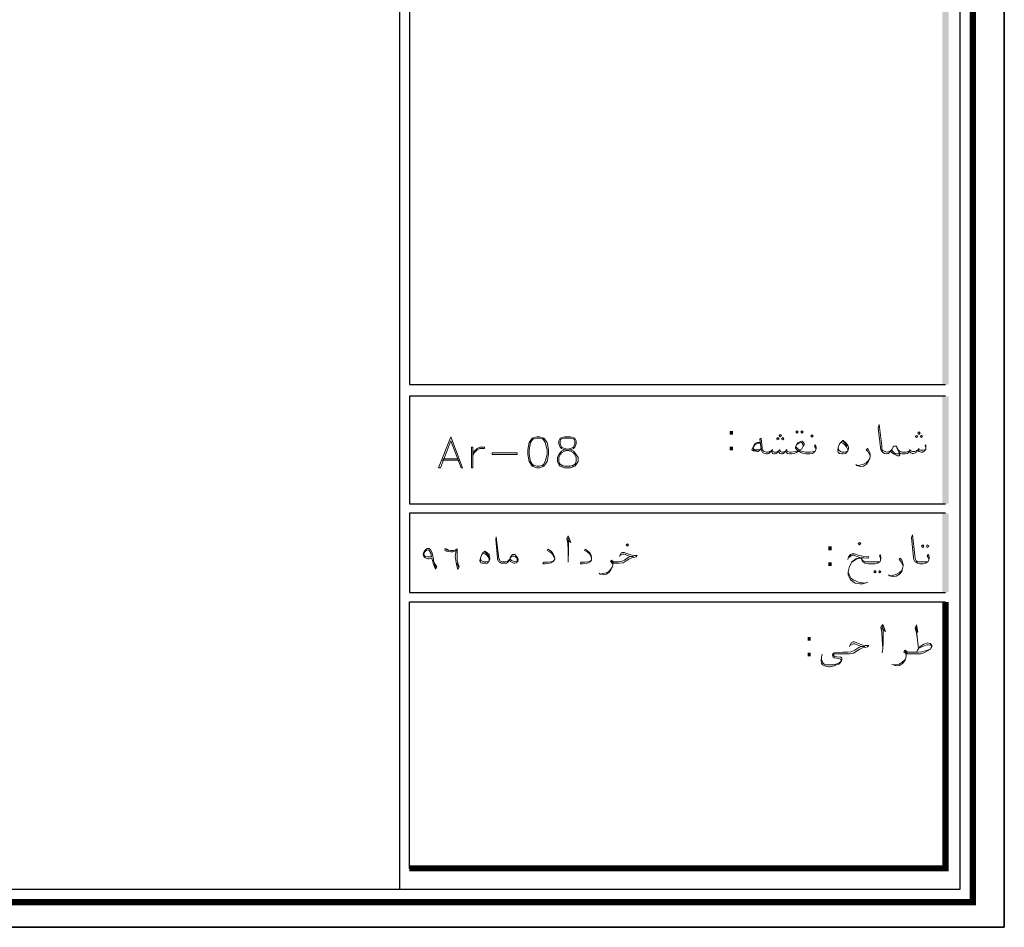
# Model space of a CAD drawing. Header units: metres. Extents: x 5.7 to 89.8, y 4 to 63.5.
# Tile 18 of 22: x 68.7 to 89.8, y 4 to 23.4. Entities that reach past the tile are written whole.
import ezdxf

# ---------------------------------------------------------------- set-up
doc = ezdxf.new("R2010")
doc.units = ezdxf.units.M
doc.header["$MEASUREMENT"] = 0
for name, color, linetype in [('PDF5_KADR', 7, 'Continuous'), ('PDF5_Text', 7, 'Continuous'), ('PDF5_textt', 7, 'Continuous')]:
    doc.layers.add(name, color=color, linetype=linetype)
doc.styles.add('PDF B Mitra', font='BMITRA.TTF')

msp = doc.modelspace()

# ---------------------------------------------------------------- linework, layer by layer
at = {"layer": 'PDF5_KADR', "lineweight": 25}
for points in [[(5.695, 4.013), (89.785, 4.013), (89.785, 63.476), (5.695, 63.476)], [(5.695, 63.476), (89.785, 63.476), (89.785, 4.013), (5.695, 4.013)], [(6.514, 4.832), (88.841, 4.832), (88.841, 62.657), (6.514, 62.657)]]:
    msp.add_lwpolyline(points, close=True, dxfattribs=at)
at = {"layer": 'PDF5_KADR', "lineweight": 0, "const_width": 0.135}
msp.add_lwpolyline([(6.235, 62.937), (6.235, 4.552), (89.111, 4.552), (89.111, 62.937)], close=True, dxfattribs=at)
at = {"layer": 'PDF5_KADR', "lineweight": 25}
for points in [[(76.851, 4.832), (76.851, 62.657)], [(88.524, 42.759), (77.053, 42.759), (77.053, 15.956), (77.053, 15.628), (88.524, 15.628)], [(88.524, 15.378), (77.053, 15.378), (77.053, 13.076), (88.524, 13.076)], [(88.524, 12.874), (82.783, 12.874), (77.053, 12.874), (77.053, 11.179), (82.783, 11.179), (88.524, 11.179)], [(77.053, 5.275), (77.053, 10.976), (78.748, 10.976), (82.783, 10.976), (88.524, 10.976)]]:
    msp.add_lwpolyline(points, dxfattribs=at)
at = {"layer": 'PDF5_KADR', "lineweight": 0, "const_width": 0.135}
msp.add_lwpolyline([(77.053, 5.275), (88.524, 5.275), (88.524, 9.31), (88.524, 10.976)], dxfattribs=at)
at = {"layer": 'PDF5_KADR', "transparency": 33554559}
for points in [[(88.456, 15.628), (88.591, 15.628), (88.456, 42.759)], [(88.591, 15.628), (88.456, 42.759), (88.591, 42.759)], [(88.456, 13.076), (88.591, 13.076), (88.456, 15.378)], [(88.591, 13.076), (88.456, 15.378), (88.591, 15.378)], [(88.456, 11.179), (88.591, 11.179), (88.456, 12.874)], [(88.591, 11.179), (88.456, 12.874), (88.591, 12.874)]]:
    msp.add_solid(points, dxfattribs=at)
at = {"layer": 'PDF5_textt', "lineweight": 20}
for points in [[(88.109, 14.28), (88.09, 14.318), (88.109, 14.338), (88.109, 14.299), (88.109, 14.28), (88.109, 14.241), (88.09, 14.222), (88.071, 14.203), (88.032, 14.184), (88.003, 14.184), (87.965, 14.193), (87.946, 14.212), (87.936, 14.232), (87.907, 14.184), (87.878, 14.164), (87.84, 14.155), (87.811, 14.155), (87.782, 14.164), (87.763, 14.184), (87.753, 14.212), (87.734, 14.174), (87.715, 14.155), (87.666, 14.145), (87.618, 14.145), (87.599, 14.145), (87.56, 14.155), (87.541, 14.174), (87.522, 14.222), (87.483, 14.289), (87.474, 14.309), (87.455, 14.309), (87.435, 14.309), (87.416, 14.309), (87.406, 14.289), (87.377, 14.241), (87.349, 14.203), (87.329, 14.184), (87.329, 14.174), (87.3, 14.155), (87.272, 14.145), (87.262, 14.145), (87.223, 14.155), (87.185, 14.174), (87.166, 14.203), (87.146, 14.232), (87.137, 14.28), (87.089, 14.704), (87.108, 14.771), (87.166, 14.318), (87.166, 14.261), (87.175, 14.232), (87.194, 14.212), (87.233, 14.193), (87.262, 14.184), (87.272, 14.184), (87.281, 14.184), (87.329, 14.193), (87.339, 14.203), (87.349, 14.212), (87.377, 14.241)], [(79.711, 14.482), (79.644, 14.386), (79.615, 14.232), (79.615, 14.135), (79.644, 13.981), (79.711, 13.885)], [(79.933, 14.453), (79.836, 14.482), (79.778, 14.482), (79.682, 14.453)], [(79.904, 13.885), (79.961, 13.981), (80, 14.135), (80, 14.232), (79.961, 14.386), (79.904, 14.482)], [(80.308, 14.482), (80.279, 14.424), (80.279, 14.357), (80.308, 14.289), (80.376, 14.261), (80.501, 14.232), (80.568, 14.203), (80.626, 14.135), (80.665, 14.068), (80.665, 13.981), (80.626, 13.914), (80.597, 13.885), (80.501, 13.846), (80.376, 13.846), (80.279, 13.885), (80.25, 13.914), (80.221, 13.981), (80.221, 14.068), (80.25, 14.135), (80.308, 14.203), (80.376, 14.232), (80.501, 14.261), (80.568, 14.289), (80.597, 14.357), (80.597, 14.424), (80.568, 14.482)], [(80.597, 14.453), (80.501, 14.482), (80.376, 14.482), (80.279, 14.453)], [(84.565, 14.386), (84.498, 14.386), (84.469, 14.376), (84.45, 14.357), (84.411, 14.299), (84.382, 14.232), (84.421, 14.212), (84.507, 14.193), (84.517, 14.193), (84.584, 14.251)], [(84.565, 14.376), (84.488, 14.357), (84.45, 14.338), (84.411, 14.28), (84.411, 14.27), (84.421, 14.251), (84.44, 14.241), (84.546, 14.232), (84.584, 14.261)], [(85.75, 14.232), (85.75, 14.251), (85.74, 14.289), (85.721, 14.309), (85.74, 14.347), (85.75, 14.318), (85.759, 14.28), (85.759, 14.261), (85.75, 14.232), (85.74, 14.203), (85.711, 14.174), (85.682, 14.155), (85.625, 14.145), (85.557, 14.145), (85.538, 14.145), (85.48, 14.155), (85.432, 14.174), (85.403, 14.193), (85.393, 14.212), (85.374, 14.193), (85.336, 14.174), (85.287, 14.155), (85.23, 14.145), (85.22, 14.145), (85.191, 14.145), (85.143, 14.155), (85.124, 14.174), (85.104, 14.203), (85.085, 14.174), (85.056, 14.155), (85.037, 14.145), (85.018, 14.145), (84.979, 14.155), (84.97, 14.174), (84.96, 14.212), (84.931, 14.174), (84.902, 14.155), (84.873, 14.145), (84.854, 14.145), (84.825, 14.155), (84.816, 14.174), (84.796, 14.212), (84.767, 14.174), (84.748, 14.155), (84.719, 14.145), (84.7, 14.145), (84.69, 14.145), (84.652, 14.155), (84.613, 14.174), (84.594, 14.203), (84.584, 14.251), (84.556, 14.463), (84.584, 14.482), (84.604, 14.261), (84.613, 14.232), (84.633, 14.203), (84.652, 14.193), (84.69, 14.184), (84.7, 14.184), (84.729, 14.184), (84.758, 14.193), (84.796, 14.212), (84.816, 14.232), (84.825, 14.203), (84.864, 14.184), (84.893, 14.184), (84.931, 14.193), (84.96, 14.212), (84.979, 14.232), (84.999, 14.193), (85.027, 14.184), (85.056, 14.184), (85.104, 14.203), (85.124, 14.232), (85.133, 14.212), (85.153, 14.193), (85.191, 14.184), (85.22, 14.184), (85.23, 14.184), (85.307, 14.193), (85.374, 14.212), (85.336, 14.241), (85.316, 14.27), (85.316, 14.289), (85.336, 14.338), (85.374, 14.386), (85.413, 14.405), (85.451, 14.415), (85.461, 14.415), (85.48, 14.395), (85.499, 14.367), (85.499, 14.347), (85.48, 14.309), (85.451, 14.251), (85.403, 14.222), (85.442, 14.203), (85.47, 14.193), (85.538, 14.184), (85.557, 14.184), (85.634, 14.184), (85.711, 14.193), (85.74, 14.203)], [(85.48, 14.309), (85.48, 14.338), (85.461, 14.376), (85.451, 14.386), (85.432, 14.386), (85.374, 14.367), (85.336, 14.338)], [(86.289, 14.386), (86.328, 14.376), (86.376, 14.338), (86.405, 14.299), (86.434, 14.241), (86.434, 14.222)], [(86.318, 14.415), (86.366, 14.386), (86.405, 14.328), (86.424, 14.309)], [(84.507, 14.212), (84.411, 14.232)], [(84.825, 14.241), (84.816, 14.232)], [(84.979, 14.241), (84.979, 14.232)], [(85.133, 14.241), (85.124, 14.232)], [(85.326, 14.309), (85.336, 14.28), (85.365, 14.251), (85.403, 14.222)], [(86.414, 14.193), (86.357, 14.184), (86.308, 14.184), (86.28, 14.193), (86.241, 14.222), (86.231, 14.28)], [(86.915, 14.106), (86.896, 14.145), (86.867, 14.193), (86.828, 14.232), (86.857, 14.261), (86.877, 14.232), (86.906, 14.174), (86.915, 14.126), (86.915, 14.097), (86.906, 14.049), (86.877, 13.991), (86.838, 13.924), (86.771, 13.885), (86.703, 13.875), (86.626, 13.895), (86.607, 13.914)], [(87.541, 14.174), (87.551, 14.145), (87.551, 14.126), (87.532, 14.106), (87.503, 14.106), (87.455, 14.126), (87.416, 14.145), (87.387, 14.164), (87.349, 14.203)], [(87.483, 14.289), (87.503, 14.241), (87.532, 14.164), (87.532, 14.145), (87.522, 14.145), (87.503, 14.145), (87.464, 14.145), (87.426, 14.164), (87.397, 14.193), (87.368, 14.232)], [(87.522, 14.222), (87.541, 14.203), (87.56, 14.193), (87.599, 14.184), (87.618, 14.184), (87.686, 14.184), (87.724, 14.193), (87.753, 14.212), (87.763, 14.232), (87.792, 14.203), (87.82, 14.193), (87.869, 14.193), (87.907, 14.212), (87.936, 14.232), (87.955, 14.241), (87.965, 14.232), (87.994, 14.222), (88.042, 14.222), (88.081, 14.232), (88.109, 14.241)], [(87.772, 14.241), (87.763, 14.232)], [(87.955, 14.27), (87.955, 14.241)], [(77.746, 14.01), (78.122, 14.01)], [(77.775, 14.039), (78.093, 14.039)], [(79.682, 13.914), (79.778, 13.885), (79.836, 13.885), (79.933, 13.914)], [(80.25, 13.943), (80.347, 13.885)], [(80.539, 13.885), (80.626, 13.943)], [(86.636, 13.895), (86.694, 13.904), (86.761, 13.914), (86.828, 13.952), (86.877, 14.001), (86.906, 14.049)], [(79.191, 11.872), (79.172, 11.843), (79.162, 11.824), (79.133, 11.805), (79.095, 11.805), (79.066, 11.805), (79.056, 11.805), (79.018, 11.805), (78.989, 11.824), (78.96, 11.843), (78.941, 11.882), (78.941, 11.92), (78.902, 12.315), (78.912, 12.373), (78.96, 11.959), (78.969, 11.901), (78.979, 11.882), (78.989, 11.853), (79.027, 11.843), (79.056, 11.834), (79.066, 11.834), (79.104, 11.834), (79.152, 11.843), (79.181, 11.872), (79.201, 11.891)], [(80.433, 12.315), (80.51, 12.248), (80.453, 12.392), (80.424, 12.334), (80.443, 12.228), (80.453, 12.094), (80.453, 11.901), (80.453, 11.824)], [(80.453, 11.901), (80.462, 12.036), (80.462, 12.257), (80.453, 12.354)], [(88.167, 11.872), (88.167, 11.901), (88.158, 11.93), (88.138, 11.959), (88.158, 11.988), (88.167, 11.968), (88.177, 11.92), (88.177, 11.911), (88.167, 11.872), (88.158, 11.843), (88.138, 11.824), (88.1, 11.805), (88.052, 11.795), (87.975, 11.795), (87.926, 11.805), (87.898, 11.824), (87.869, 11.843), (87.849, 11.882), (87.84, 11.92), (87.801, 12.354), (87.82, 12.411), (87.869, 11.968), (87.878, 11.911), (87.888, 11.882), (87.898, 11.853), (87.936, 11.834), (87.975, 11.834), (88.052, 11.834), (88.138, 11.834), (88.158, 11.843)], [(77.833, 12.094), (77.891, 12.074)], [(78.623, 12.026), (78.671, 12.007), (78.709, 11.978), (78.738, 11.939), (78.758, 11.891), (78.758, 11.862)], [(78.661, 12.045), (78.7, 12.017), (78.738, 11.968), (78.758, 11.939)], [(80.164, 11.911), (80.135, 11.959), (80.106, 12.007), (80.058, 12.045), (80, 12.074), (80.019, 12.103), (80.087, 12.065), (80.116, 12.026), (80.144, 11.978), (80.164, 11.911), (80.164, 11.891), (80.154, 11.872), (80.135, 11.843), (80.087, 11.814), (80.048, 11.805), (79.961, 11.795), (79.913, 11.795), (79.923, 11.824), (80.01, 11.824), (80.087, 11.834), (80.125, 11.843), (80.154, 11.872)], [(80.953, 11.911), (80.934, 11.959), (80.905, 12.007), (80.857, 12.045), (80.799, 12.074), (80.819, 12.103), (80.876, 12.065), (80.915, 12.026), (80.944, 11.978), (80.953, 11.911), (80.953, 11.891), (80.953, 11.872), (80.934, 11.843), (80.886, 11.814), (80.848, 11.805), (80.761, 11.795), (80.713, 11.795), (80.722, 11.824), (80.809, 11.824), (80.876, 11.834), (80.915, 11.843), (80.953, 11.872)], [(81.551, 11.949), (81.589, 12.026), (81.618, 12.036), (81.647, 12.036), (81.762, 11.988), (81.82, 11.978), (81.868, 11.968), (81.926, 11.968), (81.907, 11.939), (81.859, 11.93), (81.811, 11.92), (81.753, 11.891), (81.695, 11.853), (81.628, 11.814), (81.551, 11.805), (81.454, 11.805), (81.425, 11.805), (81.406, 11.805), (81.406, 11.766), (81.396, 11.718), (81.368, 11.66), (81.329, 11.612), (81.271, 11.573), (81.204, 11.564), (81.136, 11.573), (81.117, 11.593)], [(78.074, 11.805), (78.112, 11.708)], [(78.748, 11.843), (78.69, 11.834), (78.652, 11.834), (78.623, 11.843), (78.584, 11.862), (78.575, 11.92)], [(79.22, 11.93), (79.239, 11.949), (79.268, 11.959), (79.287, 11.959), (79.307, 11.949), (79.326, 11.939), (79.355, 11.92), (79.364, 11.882), (79.364, 11.872), (79.355, 11.843), (79.335, 11.834), (79.297, 11.843), (79.239, 11.862), (79.21, 11.891)], [(81.406, 11.776), (81.396, 11.805), (81.377, 11.824), (81.358, 11.843), (81.377, 11.872), (81.416, 11.843), (81.445, 11.834), (81.454, 11.834), (81.512, 11.834), (81.589, 11.843), (81.657, 11.872), (81.734, 11.93), (81.782, 11.949), (81.849, 11.949), (81.782, 11.949), (81.647, 11.997), (81.618, 11.997), (81.57, 11.978)], [(81.425, 11.814), (81.396, 11.834), (81.368, 11.853)], [(86.434, 11.882), (86.453, 11.939), (86.491, 11.988), (86.53, 12.007), (86.578, 12.007), (86.655, 11.978), (86.751, 11.959), (86.886, 11.939), (86.867, 11.911), (86.694, 11.93), (86.617, 11.959), (86.568, 11.978), (86.54, 11.978), (86.511, 11.968), (86.462, 11.93)], [(86.867, 11.4), (86.761, 11.362), (86.694, 11.362), (86.597, 11.381), (86.491, 11.448), (86.443, 11.554), (86.443, 11.622), (86.472, 11.737), (86.52, 11.824), (86.607, 11.882), (86.674, 11.911), (86.723, 11.911), (86.78, 11.92)], [(86.703, 11.93), (86.607, 11.901), (86.52, 11.834), (86.472, 11.737)], [(87.137, 11.872), (87.137, 11.901), (87.127, 11.93), (87.117, 11.959), (87.127, 11.988), (87.137, 11.968), (87.146, 11.92), (87.146, 11.911), (87.137, 11.872), (87.127, 11.843), (87.108, 11.824), (87.069, 11.805), (87.021, 11.795), (86.954, 11.795), (86.877, 11.795), (86.809, 11.805), (86.771, 11.824), (86.742, 11.853), (86.732, 11.901), (86.732, 11.93)], [(86.732, 11.901), (86.751, 11.872), (86.8, 11.843), (86.819, 11.834), (86.877, 11.834), (86.954, 11.834), (87.031, 11.834), (87.108, 11.834), (87.127, 11.843)], [(87.618, 11.756), (87.599, 11.795), (87.58, 11.834), (87.532, 11.882), (87.56, 11.911), (87.589, 11.872), (87.609, 11.824), (87.618, 11.766), (87.618, 11.747), (87.609, 11.689), (87.589, 11.631), (87.541, 11.573), (87.474, 11.525), (87.406, 11.516), (87.339, 11.535), (87.31, 11.554)], [(77.583, 11.795), (77.621, 11.708)], [(81.146, 11.573), (81.194, 11.583), (81.262, 11.602), (81.319, 11.631), (81.368, 11.679), (81.396, 11.718)], [(86.443, 11.622), (86.462, 11.564), (86.511, 11.477), (86.568, 11.439), (86.665, 11.4), (86.809, 11.381)], [(87.349, 11.535), (87.397, 11.545), (87.464, 11.564), (87.532, 11.602), (87.589, 11.651), (87.609, 11.689)], [(87.156, 10.418), (87.243, 10.341), (87.185, 10.495), (87.146, 10.437), (87.166, 10.331), (87.175, 10.177), (87.185, 9.975), (87.175, 9.888)], [(87.185, 9.975), (87.194, 10.119), (87.194, 10.35), (87.185, 10.466)], [(87.878, 10.418), (87.936, 10.331), (87.907, 10.485), (87.878, 10.418), (87.907, 10.312), (87.926, 10.167), (87.946, 9.975)], [(87.926, 10.167), (87.907, 10.37), (87.907, 10.476)], [(86.472, 10.023), (86.511, 10.1), (86.549, 10.119), (86.578, 10.119), (86.703, 10.071), (86.761, 10.052), (86.809, 10.042), (86.886, 10.042), (86.857, 10.013), (86.809, 10.004), (86.751, 9.994), (86.694, 9.965), (86.636, 9.927), (86.559, 9.878), (86.472, 9.869), (86.366, 9.869), (86.28, 9.869), (86.154, 9.869), (86.145, 9.869), (86.135, 9.869), (86.125, 9.85), (86.135, 9.83), (86.154, 9.811), (86.202, 9.801), (86.27, 9.792), (86.299, 9.792), (86.308, 9.772), (86.308, 9.734), (86.299, 9.715), (86.27, 9.676), (86.241, 9.647), (86.183, 9.628), (86.145, 9.609), (86.106, 9.599), (86.048, 9.589), (86.029, 9.589), (85.962, 9.599), (85.942, 9.609), (85.894, 9.628), (85.875, 9.667), (85.865, 9.715), (85.875, 9.801), (85.885, 9.859)], [(85.875, 9.801), (85.875, 9.744), (85.885, 9.715), (85.904, 9.676), (85.933, 9.647), (85.962, 9.628), (86.01, 9.628), (86.039, 9.628), (86.116, 9.628), (86.164, 9.638), (86.231, 9.667), (86.28, 9.695), (86.289, 9.705), (86.299, 9.724), (86.289, 9.744), (86.28, 9.753), (86.241, 9.763), (86.202, 9.772), (86.145, 9.782), (86.125, 9.792), (86.116, 9.811), (86.106, 9.84), (86.106, 9.85), (86.116, 9.869), (86.125, 9.878), (86.145, 9.888), (86.328, 9.898), (86.366, 9.898), (86.434, 9.898), (86.511, 9.907), (86.588, 9.946), (86.674, 10.004), (86.732, 10.023), (86.8, 10.023), (86.732, 10.023), (86.578, 10.081), (86.549, 10.081), (86.501, 10.052)], [(87.907, 9.898), (87.926, 9.946), (87.955, 9.984), (87.984, 10.023), (88.061, 10.071), (88.138, 10.1), (88.196, 10.09), (88.215, 10.071), (88.235, 10.042), (88.235, 10.023), (88.215, 9.984), (88.206, 9.965), (88.158, 9.936), (88.061, 9.888), (87.994, 9.869), (87.888, 9.869), (87.743, 9.869), (87.715, 9.869), (87.686, 9.869), (87.686, 9.83), (87.676, 9.782), (87.657, 9.715), (87.609, 9.657), (87.541, 9.618), (87.474, 9.609), (87.406, 9.628), (87.377, 9.638)], [(87.686, 9.84), (87.676, 9.869), (87.666, 9.888), (87.637, 9.907), (87.666, 9.946), (87.705, 9.907), (87.734, 9.898), (87.743, 9.898), (87.936, 9.898), (88.023, 9.907), (88.119, 9.936), (88.206, 9.965)], [(87.715, 9.878), (87.676, 9.898), (87.657, 9.927)], [(87.955, 9.984), (88.032, 10.023), (88.109, 10.052), (88.138, 10.061), (88.158, 10.061), (88.215, 10.052), (88.235, 10.023)], [(87.416, 9.628), (87.464, 9.628), (87.532, 9.647), (87.599, 9.686), (87.657, 9.734), (87.676, 9.782)]]:
    msp.add_lwpolyline(points, dxfattribs=at)
for points in [[(84.989, 14.511), (85.018, 14.54), (84.989, 14.559), (84.97, 14.54)], [(85.355, 14.636), (85.374, 14.617), (85.355, 14.588), (85.326, 14.617)], [(85.451, 14.636), (85.48, 14.617), (85.451, 14.588), (85.432, 14.617)], [(85.673, 14.501), (85.692, 14.53), (85.673, 14.55), (85.644, 14.53)], [(87.907, 14.492), (87.936, 14.521), (87.907, 14.54), (87.878, 14.521)], [(87.955, 14.559), (87.984, 14.588), (87.955, 14.617), (87.936, 14.588)], [(88.013, 14.492), (88.032, 14.521), (88.013, 14.54), (87.984, 14.521)], [(77.939, 14.511), (77.679, 13.846), (77.717, 13.846), (77.939, 14.424), (78.16, 13.846), (78.189, 13.846)], [(79.778, 14.511), (79.682, 14.482), (79.615, 14.386), (79.586, 14.232), (79.586, 14.135), (79.615, 13.981), (79.682, 13.885), (79.778, 13.846), (79.836, 13.846), (79.933, 13.885), (80, 13.981), (80.029, 14.135), (80.029, 14.232), (80, 14.386), (79.933, 14.482), (79.836, 14.511)], [(80.376, 14.511), (80.279, 14.482), (80.25, 14.424), (80.25, 14.357), (80.279, 14.289), (80.308, 14.261), (80.376, 14.232), (80.501, 14.203), (80.568, 14.164), (80.597, 14.135), (80.626, 14.068), (80.626, 13.981), (80.597, 13.914), (80.501, 13.885), (80.376, 13.885), (80.279, 13.914), (80.25, 13.981), (80.25, 14.068), (80.279, 14.135), (80.308, 14.164), (80.376, 14.203), (80.501, 14.232), (80.568, 14.261), (80.597, 14.289), (80.626, 14.357), (80.626, 14.424), (80.597, 14.482), (80.501, 14.511)], [(84.941, 14.444), (84.97, 14.463), (84.941, 14.492), (84.912, 14.463)], [(85.047, 14.444), (85.066, 14.463), (85.047, 14.492), (85.018, 14.463)], [(86.328, 14.434), (86.337, 14.434), (86.385, 14.386), (86.424, 14.347), (86.443, 14.309), (86.453, 14.28), (86.453, 14.251), (86.434, 14.212), (86.414, 14.184), (86.385, 14.155), (86.337, 14.145), (86.308, 14.145), (86.26, 14.155), (86.241, 14.164), (86.231, 14.184), (86.222, 14.212), (86.222, 14.222), (86.231, 14.28), (86.26, 14.357), (86.299, 14.405)], [(78.411, 13.846), (78.411, 14.289), (78.382, 14.289), (78.382, 13.846)], [(78.661, 14.289), (78.661, 14.261), (78.565, 14.261), (78.507, 14.232), (78.44, 14.164), (78.411, 14.106), (78.44, 14.203), (78.507, 14.261), (78.565, 14.289)], [(79.364, 14.135), (78.825, 14.135), (78.825, 14.164), (79.364, 14.164)], [(86.684, 12.2), (86.713, 12.228), (86.684, 12.248), (86.655, 12.228)], [(77.611, 11.679), (77.573, 11.785), (77.534, 11.911), (77.477, 11.901), (77.448, 11.901), (77.39, 11.92), (77.361, 11.949), (77.351, 11.988), (77.351, 12.007), (77.371, 12.055), (77.4, 12.094), (77.438, 12.122), (77.467, 12.122), (77.477, 12.122), (77.515, 12.084), (77.544, 12.017), (77.573, 11.891), (77.573, 11.853), (77.602, 11.795), (77.64, 11.728)], [(77.525, 11.939), (77.477, 11.939), (77.438, 11.939), (77.39, 11.949), (77.371, 11.978), (77.361, 11.988), (77.371, 12.026), (77.39, 12.055), (77.419, 12.084), (77.448, 12.094), (77.457, 12.094), (77.477, 12.074), (77.515, 12.017)], [(78.093, 11.67), (78.064, 11.776), (78.045, 11.862), (78.035, 11.949), (78.045, 12.036), (78.054, 12.074), (78.026, 12.065), (77.987, 12.045), (77.939, 12.045), (77.881, 12.055), (77.843, 12.065), (77.833, 12.074), (77.814, 12.084), (77.823, 12.122), (77.852, 12.103), (77.891, 12.084), (77.939, 12.074), (77.997, 12.074), (78.045, 12.094), (78.074, 12.113), (78.074, 12.026), (78.074, 11.959), (78.074, 11.872), (78.093, 11.805), (78.122, 11.728)], [(78.671, 12.065), (78.719, 12.026), (78.758, 11.988), (78.767, 11.949), (78.777, 11.92), (78.777, 11.891), (78.758, 11.853), (78.748, 11.834), (78.719, 11.805), (78.671, 11.805), (78.652, 11.805), (78.603, 11.805), (78.584, 11.814), (78.575, 11.834), (78.565, 11.853), (78.565, 11.862), (78.575, 11.92), (78.603, 11.988), (78.632, 12.036)], [(81.724, 12.171), (81.743, 12.2), (81.724, 12.219), (81.695, 12.2)], [(88.042, 12.2), (88.061, 12.171), (88.042, 12.142), (88.013, 12.171)], [(88.138, 12.2), (88.167, 12.171), (88.138, 12.142), (88.119, 12.171)], [(79.191, 11.872), (79.21, 11.92), (79.229, 11.959), (79.258, 11.988), (79.268, 11.988), (79.287, 11.988), (79.307, 11.988), (79.355, 11.939), (79.374, 11.911), (79.384, 11.882), (79.384, 11.872), (79.374, 11.843), (79.355, 11.824), (79.345, 11.814), (79.307, 11.805), (79.287, 11.805), (79.268, 11.814), (79.22, 11.843)], [(87.021, 11.651), (87.04, 11.622), (87.021, 11.602), (86.992, 11.622)], [(87.117, 11.651), (87.146, 11.622), (87.117, 11.602), (87.098, 11.622)]]:
    msp.add_lwpolyline(points, close=True, dxfattribs=at)

# ---------------------------------------------------------------- texts
at = {"layer": 'PDF5_Text', "char_height": 0.544, "attachment_point": 7, "style": 'PDF B Mitra'}
for insert in [(83.843, 14.22), (85.952, 11.745), (85.509, 9.809)]:
    msp.add_mtext(':', dxfattribs=dict(at, insert=insert))

doc.saveas('drawing.dxf')
